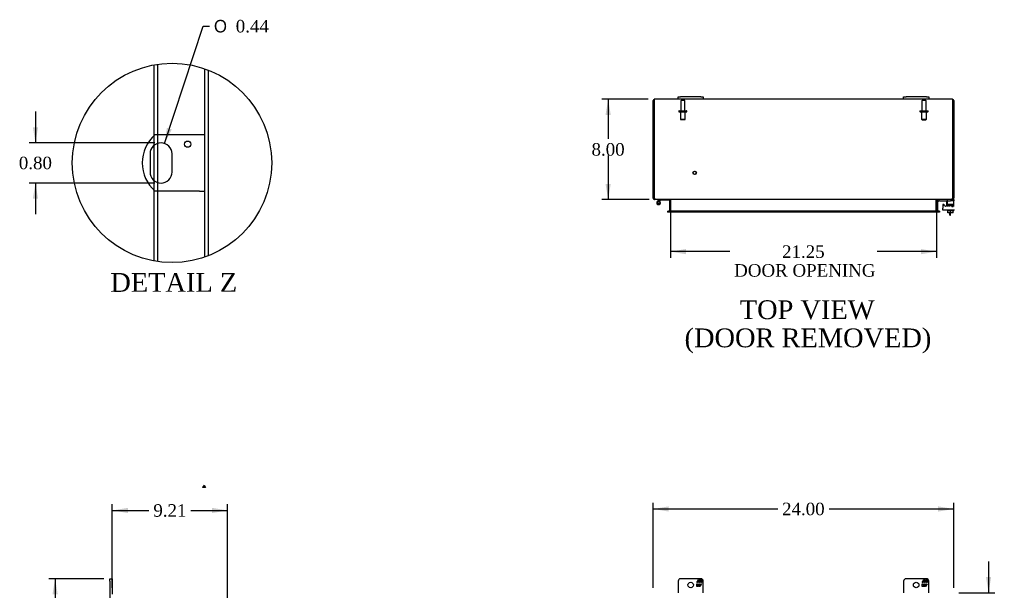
# Model space of a CAD drawing. Header units: inches. Extents: x 29 to 237, y 4 to 158.
# Tile 4 of 9: x 29 to 107, y 92 to 138. Entities that reach past the tile are written whole.
import ezdxf
from ezdxf.enums import TextEntityAlignment as Align

# ---------------------------------------------------------------- set-up
doc = ezdxf.new("R2010")
doc.units = ezdxf.units.IN
doc.header["$MEASUREMENT"] = 0
doc.layers.get('0').update_dxf_attribs({"linetype": 'CONTINUOUS'})
for name, color, linetype in [('COM40153-1', 7, 'CONTINUOUS'), ('COM42667', 7, 'CONTINUOUS'), ('COM42780', 7, 'CONTINUOUS'), ('COM48497', 7, 'CONTINUOUS'), ('DEFAULT', 7, 'CONTINUOUS'), ('FET07710', 7, 'CONTINUOUS'), ('HNG10620-44B', 7, 'CONTINUOUS'), ('HNG10620-44P', 7, 'CONTINUOUS'), ('SCC19011', 7, 'CONTINUOUS'), ('STD21878', 7, 'CONTINUOUS'), ('STD26094', 7, 'CONTINUOUS'), ('WAF25035', 7, 'CONTINUOUS')]:
    doc.layers.add(name, color=color, linetype=linetype)
doc.styles.add('SEACAD_SOLID_EDGE_ANSI1_SY', font='txt')
doc.styles.add('SEACAD_TIMES_NEW_ROMAN', font='times.ttf')

# ---------------------------------------------------------------- blocks, each defined once
blk = doc.blocks.new('SEANNOT_GROUP3')
at = {"layer": 'DEFAULT', "color": 136, "linetype": 'Continuous'}
blk.add_line((43.604, 100.575), (43.484, 100.367), dxfattribs=at)
blk.add_lwpolyline([(43.604, 100.575), (43.724, 100.367), (43.484, 100.367)], dxfattribs=at)
at = {"layer": 'DEFAULT', "color": 136, "linetype": 'Continuous', "style": 'SEACAD_TIMES_NEW_ROMAN'}
blk.add_text('8', height=0.08, dxfattribs=at).set_placement((43.574, 100.476), align=Align.TOP_LEFT)
blk = doc.blocks.new('GDIMGGROUP2')
at = {"layer": 'DEFAULT', "linetype": 'Continuous'}
for points in [[(37.532, 98.755), (36.282, 98.546), (37.532, 98.338)], [(44.242, 98.755), (44.242, 98.338), (45.492, 98.546)]]:
    blk.add_hatch(color=136, dxfattribs=at).paths.add_polyline_path(points)
at = {"layer": 'DEFAULT', "color": 136, "linetype": 'Continuous'}
for p, q in [((36.282, 92.364), (36.282, 99.046)), ((45.492, 91.466), (45.492, 99.046)), ((36.282, 98.546), (39.21, 98.546)), ((42.564, 98.546), (45.492, 98.546))]:
    blk.add_line(p, q, dxfattribs=at)
at = {"layer": 'DEFAULT', "color": 136, "linetype": 'Continuous', "style": 'SEACAD_TIMES_NEW_ROMAN'}
blk.add_text('9.21', height=1, dxfattribs=at).set_placement((39.56, 99.046), align=Align.TOP_LEFT)
blk = doc.blocks.new('GDIMGGROUP3')
at = {"layer": 'DEFAULT', "linetype": 'Continuous'}
for points in [[(31.511, 91.847), (31.927, 91.847), (31.719, 93.097)], [(31.511, 44.097), (31.719, 42.847), (31.927, 44.097)]]:
    blk.add_hatch(color=136, dxfattribs=at).paths.add_polyline_path(points)
at = {"layer": 'DEFAULT', "color": 136, "linetype": 'Continuous'}
for p, q in [((35.595, 93.097), (31.219, 93.097)), ((31.719, 93.097), (31.719, 68.822)), ((31.719, 67.472), (31.719, 42.847)), ((35.595, 42.847), (31.219, 42.847))]:
    blk.add_line(p, q, dxfattribs=at)
at = {"layer": 'DEFAULT', "color": 136, "linetype": 'Continuous', "style": 'SEACAD_TIMES_NEW_ROMAN'}
blk.add_text('50.25', height=1, dxfattribs=at).set_placement((30.013, 68.472), align=Align.TOP_LEFT)
blk = doc.blocks.new('GDIMGGROUP9')
at = {"layer": 'DEFAULT', "linetype": 'Continuous'}
for points in [[(106.439, 93.222), (106.023, 93.222), (106.231, 91.972)], [(106.439, 87.126), (106.231, 88.376), (106.023, 87.126)]]:
    blk.add_hatch(color=136, dxfattribs=at).paths.add_polyline_path(points)
at = {"layer": 'DEFAULT', "color": 136, "linetype": 'Continuous'}
for p, q in [((106.231, 94.472), (106.231, 91.972)), ((103.852, 91.972), (106.731, 91.972)), ((103.885, 88.376), (106.731, 88.376)), ((106.231, 88.376), (106.231, 85.876))]:
    blk.add_line(p, q, dxfattribs=at)
at = {"layer": 'DEFAULT', "color": 136, "linetype": 'Continuous', "style": 'SEACAD_TIMES_NEW_ROMAN'}
for s, p in [('3.60', (104.904, 91.44)), ('TYP', (104.833, 89.94))]:
    blk.add_text(s, height=1, dxfattribs=at).set_placement(p, align=Align.TOP_LEFT)
blk = doc.blocks.new('GDIMGGROUP18')
at = {"layer": 'DEFAULT', "linetype": 'Continuous'}
for points in [[(75.656, 130.122), (76.073, 130.122), (75.865, 131.372)], [(75.656, 124.622), (75.865, 123.372), (76.073, 124.622)]]:
    blk.add_hatch(color=136, dxfattribs=at).paths.add_polyline_path(points)
at = {"layer": 'DEFAULT', "color": 136, "linetype": 'Continuous'}
for p, q in [((79.062, 131.372), (75.365, 131.372)), ((75.865, 131.372), (75.865, 128.222)), ((75.865, 126.872), (75.865, 123.372)), ((79.131, 123.372), (75.365, 123.372))]:
    blk.add_line(p, q, dxfattribs=at)
at = {"layer": 'DEFAULT', "color": 136, "linetype": 'Continuous', "style": 'SEACAD_TIMES_NEW_ROMAN'}
blk.add_text('8.00', height=1, dxfattribs=at).set_placement((74.538, 127.872), align=Align.TOP_LEFT)
blk = doc.blocks.new('GDIMGGROUP19')
at = {"layer": 'DEFAULT', "linetype": 'Continuous'}
for points in [[(82.079, 119.002), (82.079, 119.419), (80.829, 119.21)], [(100.829, 119.002), (102.079, 119.21), (100.829, 119.419)]]:
    blk.add_hatch(color=136, dxfattribs=at).paths.add_polyline_path(points)
at = {"layer": 'DEFAULT', "color": 136, "linetype": 'Continuous'}
for p, q in [((80.829, 122.402), (80.829, 118.71)), ((102.079, 122.402), (102.079, 118.71)), ((85.57, 119.21), (80.829, 119.21)), ((102.079, 119.21), (97.337, 119.21))]:
    blk.add_line(p, q, dxfattribs=at)
at = {"layer": 'DEFAULT', "color": 136, "linetype": 'Continuous', "style": 'SEACAD_TIMES_NEW_ROMAN'}
for s, p in [('21.25', (89.747, 119.71)), ('DOOR OPENING', (85.92, 118.21))]:
    blk.add_text(s, height=1, dxfattribs=at).set_placement(p, align=Align.TOP_LEFT)
blk = doc.blocks.new('GDIMGGROUP23')
at = {"layer": 'DEFAULT', "linetype": 'Continuous'}
for points in [[(80.704, 98.874), (79.454, 98.665), (80.704, 98.457)], [(102.204, 98.874), (102.204, 98.457), (103.454, 98.665)]]:
    blk.add_hatch(color=136, dxfattribs=at).paths.add_polyline_path(points)
at = {"layer": 'DEFAULT', "color": 136, "linetype": 'Continuous'}
for p, q in [((79.454, 92.37), (79.454, 99.165)), ((103.454, 92.37), (103.454, 99.165)), ((79.454, 98.665), (89.397, 98.665)), ((93.51, 98.665), (103.454, 98.665))]:
    blk.add_line(p, q, dxfattribs=at)
at = {"layer": 'DEFAULT', "color": 136, "linetype": 'Continuous', "style": 'SEACAD_TIMES_NEW_ROMAN'}
blk.add_text('24.00', height=1, dxfattribs=at).set_placement((89.747, 99.165), align=Align.TOP_LEFT)
blk = doc.blocks.new('GDIMGGROUP27')
at = {"layer": 'DEFAULT', "linetype": 'Continuous'}
for points in [[(29.942, 129.139), (30.151, 127.889), (30.359, 129.139)], [(29.942, 123.439), (30.359, 123.439), (30.151, 124.689)]]:
    blk.add_hatch(color=136, dxfattribs=at).paths.add_polyline_path(points)
at = {"layer": 'DEFAULT', "color": 136, "linetype": 'Continuous'}
for p, q in [((30.151, 130.389), (30.151, 127.889)), ((39.676, 127.889), (29.651, 127.889)), ((39.676, 124.689), (29.651, 124.689)), ((30.151, 124.689), (30.151, 122.189))]:
    blk.add_line(p, q, dxfattribs=at)
at = {"layer": 'DEFAULT', "color": 136, "linetype": 'Continuous', "style": 'SEACAD_TIMES_NEW_ROMAN'}
blk.add_text('0.80', height=1, dxfattribs=at).set_placement((28.823, 126.789), align=Align.TOP_LEFT)
blk = doc.blocks.new('GDIMGGROUP28')
at = {"layer": 'DEFAULT', "linetype": 'Continuous'}
blk.add_hatch(color=136, dxfattribs=at).paths.add_polyline_path([(40.645, 129.097), (40.45, 127.845), (41.04, 128.966)])
at = {"layer": 'DEFAULT', "color": 136, "linetype": 'Continuous'}
for p, q in [((40.45, 127.845), (43.548, 137.21)), ((43.548, 137.21), (44.048, 137.21))]:
    blk.add_line(p, q, dxfattribs=at)
for s, style, p in [('O', 'SEACAD_SOLID_EDGE_ANSI1_SY', (44.398, 137.71)), ('0.44', 'SEACAD_TIMES_NEW_ROMAN', (46.138, 137.71))]:
    blk.add_text(s, height=1, dxfattribs=dict(at, style=style)).set_placement(p, align=Align.TOP_LEFT)

msp = doc.modelspace()

# ---------------------------------------------------------------- linework, layer by layer
at = {"color": 7}
msp.add_circle((41.05, 126.289), 7.957, dxfattribs=at)
at = {"layer": 'COM40153-1', "color": 7}
for p, q in [((43.243, 128.539), (39.691, 128.539)), ((43.675, 128.539), (43.243, 128.539)), ((39.302, 127.015), (39.302, 125.563)), ((41.05, 125.563), (41.05, 127.015)), ((43.243, 124.039), (39.691, 124.039)), ((43.243, 124.039), (43.675, 124.039)), ((103.132, 122.122), (103.132, 122.301)), ((103.132, 122.122), (103.204, 122.122)), ((103.204, 122.122), (103.204, 122.301))]:
    msp.add_line(p, q, dxfattribs=at)
msp.add_circle((42.3, 127.791), 0.25, dxfattribs=at)
for centre, radius, start, end in [((41.675, 126.289), 3, 131.40962, 228.59038), ((40.176, 127.015), 0.874, 0, 180), ((40.176, 125.563), 0.874, 180, 0)]:
    msp.add_arc(centre, radius, start, end, dxfattribs=at)
at = {"layer": 'COM42667', "color": 7}
for p, q in [((102.579, 122.925), (102.579, 122.67)), ((102.579, 122.527), (102.579, 122.67)), ((102.753, 122.86), (102.69, 122.958)), ((102.863, 123.152), (102.863, 122.893)), ((103.513, 122.527), (102.579, 122.527))]:
    msp.add_line(p, q, dxfattribs=at)
for centre, radius, start, end in [((102.639, 122.925), 0.06, 32.84551, 180), ((102.803, 122.893), 0.06, 212.84551, 0), ((102.988, 123.152), 0.125, 90, 180), ((103.424, 123.152), 0.125, 44.8263, 90)]:
    msp.add_arc(centre, radius, start, end, dxfattribs=at)
at = {"layer": 'COM42780', "color": 7}
for p, q in [((102.151, 123.28), (102.201, 123.33)), ((102.151, 123.28), (102.218, 123.213)), ((102.218, 123.213), (102.268, 123.263)), ((102.302, 123.277), (103.2, 123.277)), ((102.336, 123.278), (102.336, 123.277)), ((102.336, 123.278), (102.396, 123.278)), ((102.396, 123.278), (102.396, 123.277)), ((102.396, 123.278), (102.424, 123.278)), ((102.424, 123.278), (102.424, 123.277)), ((102.424, 123.278), (102.586, 123.278)), ((102.536, 123.278), (102.536, 123.277)), ((102.586, 123.278), (102.586, 123.277)), ((102.95, 123.232), (102.95, 123.357)), ((102.95, 122.895), (103.45, 122.895)), ((102.95, 122.8), (102.95, 122.886)), ((102.95, 122.8), (102.966, 122.8)), ((103.005, 122.99), (103.395, 122.99)), ((103.005, 122.99), (103.005, 122.907)), ((103.075, 122.8), (103.075, 122.99)), ((103.094, 122.99), (103.094, 122.8)), ((103.45, 123.277), (103.2, 123.277)), ((103.307, 122.8), (103.307, 122.99)), ((103.307, 122.8), (103.408, 122.8)), ((103.325, 122.8), (103.325, 122.99)), ((103.346, 123.372), (103.45, 123.372)), ((103.395, 122.933), (103.395, 122.99)), ((103.395, 122.895), (103.395, 122.9)), ((103.45, 123.372), (103.45, 123.277)), ((103.45, 123.23), (103.45, 123.277)), ((103.45, 123.274), (103.45, 123.277)), ((103.45, 122.941), (103.45, 123.23)), ((103.45, 122.8), (103.45, 122.941))]:
    msp.add_line(p, q, dxfattribs=at)
for radius in [0.143, 0.048]:
    msp.add_arc((102.302, 123.229), radius, 90, 135, dxfattribs=at)
msp.add_ellipse((102.7, 122.272), major_axis=(0, 14.322), ratio=0.017455, start_param=-1.524085, end_param=-1.503851, dxfattribs=at)
msp.add_open_spline([(102.947, 123.269), (102.947, 123.271), (102.947, 123.272), (102.945, 123.276), (102.944, 123.277), (102.942, 123.277)], degree=3, knots=[0.6179659, 0.6179659, 0.6179659, 0.6179659, 0.75, 0.75, 1, 1, 1, 1], dxfattribs=at)
at = {"layer": 'COM48497', "color": 7}
for p, q in [((39.623, 128.477), (39.623, 134.118)), ((39.911, 128.539), (39.911, 134.165)), ((43.675, 118.777), (43.675, 133.801)), ((43.963, 118.884), (43.963, 133.694)), ((79.454, 123.598), (79.454, 131.264)), ((79.526, 131.264), (79.526, 131.366)), ((79.526, 131.366), (79.526, 131.264)), ((79.526, 131.264), (79.526, 123.598)), ((79.526, 123.598), (79.526, 131.264)), ((81.454, 131.372), (79.562, 131.372)), ((99.454, 131.372), (83.454, 131.372)), ((103.346, 131.372), (101.454, 131.372)), ((103.382, 131.264), (103.382, 131.366)), ((103.382, 131.366), (103.382, 131.264)), ((103.382, 123.598), (103.382, 131.264)), ((103.382, 131.264), (103.382, 123.598)), ((103.454, 131.264), (103.454, 123.598)), ((39.623, 127.692), (39.623, 128.477)), ((39.911, 127.848), (39.911, 128.539)), ((39.623, 124.885), (39.623, 127.692)), ((39.911, 124.73), (39.911, 127.848)), ((39.623, 124.101), (39.623, 124.885)), ((39.911, 124.039), (39.911, 124.73)), ((39.623, 118.46), (39.623, 124.101)), ((39.911, 118.413), (39.911, 124.039)), ((79.454, 123.48), (79.454, 123.598)), ((79.526, 123.48), (79.454, 123.48)), ((79.526, 123.598), (79.526, 123.48)), ((79.562, 123.444), (79.542, 123.45)), ((79.562, 123.444), (79.562, 123.372)), ((103.365, 123.45), (103.346, 123.444)), ((103.346, 123.444), (103.346, 123.372)), ((103.382, 123.48), (103.382, 123.598)), ((103.382, 123.48), (103.454, 123.48)), ((103.454, 123.598), (103.454, 123.48)), ((79.631, 123.372), (79.562, 123.372)), ((103.276, 123.372), (79.631, 123.372)), ((80.755, 123.346), (80.818, 123.364)), ((80.757, 123.336), (80.757, 122.467)), ((80.829, 123.336), (80.829, 122.467)), ((80.854, 123.336), (80.854, 123.346)), ((80.854, 123.336), (80.854, 122.467)), ((102.054, 123.346), (102.054, 123.336)), ((102.054, 122.467), (102.054, 123.336)), ((102.079, 123.336), (102.079, 122.467)), ((102.152, 123.346), (102.09, 123.364)), ((102.151, 123.336), (102.151, 122.467)), ((103.276, 123.372), (103.346, 123.372)), ((80.599, 122.431), (80.599, 122.359)), ((80.599, 122.431), (80.669, 122.431)), ((80.669, 122.359), (80.599, 122.359)), ((80.669, 122.431), (80.693, 122.431)), ((80.693, 122.359), (80.669, 122.359)), ((80.733, 122.431), (80.693, 122.431)), ((80.693, 122.431), (80.693, 122.359)), ((80.733, 122.359), (80.693, 122.359)), ((102.174, 122.431), (80.733, 122.431)), ((102.174, 122.359), (80.733, 122.359)), ((80.755, 122.455), (80.805, 122.437)), ((80.854, 122.455), (80.854, 122.467)), ((102.054, 122.467), (102.054, 122.455)), ((102.153, 122.455), (102.102, 122.437)), ((102.214, 122.431), (102.174, 122.431)), ((102.214, 122.359), (102.174, 122.359)), ((102.238, 122.431), (102.214, 122.431)), ((102.214, 122.359), (102.214, 122.431)), ((102.238, 122.359), (102.214, 122.359)), ((102.309, 122.431), (102.238, 122.431)), ((102.309, 122.359), (102.238, 122.359)), ((102.309, 122.431), (102.309, 122.359))]:
    msp.add_line(p, q, dxfattribs=at)
for centre, radius, start, end in [((79.562, 131.264), 0.108, 109.47122, 180), ((79.562, 131.264), 0.108, 90, 109.47122), ((103.346, 131.264), 0.108, 70.52878, 90), ((103.346, 131.264), 0.108, 0, 70.52878), ((79.562, 123.48), 0.108, 180, 237.35691), ((79.776, 123.598), 0.25, 180, 208.15463), ((79.562, 123.48), 0.036, 180, 237.3569), ((79.77, 123.526), 0.219, 191.9896, 218.4732), ((103.132, 123.598), 0.25, 331.84537, 0), ((103.346, 123.48), 0.036, 302.6431, 0), ((103.346, 123.48), 0.108, 302.6431, 0), ((79.562, 123.481), 0.109, 237.44818, 269.9087), ((79.635, 123.42), 0.0479, 219.79733, 265.14218), ((80.721, 123.336), 0.036, 16.22059, 89.9999), ((80.721, 123.336), 0.036, 0, 16.22048), ((80.771, 123.23), 0.142, 54.68933, 86.65579), ((80.721, 123.336), 0.108, 0, 16.22048), ((102.136, 123.23), 0.142, 93.34422, 125.31066), ((102.187, 123.336), 0.108, 163.77952, 180), ((102.187, 123.336), 0.036, 163.77952, 180), ((102.187, 123.336), 0.036, 90.0001, 163.77941), ((103.272, 123.42), 0.0479, 274.85782, 320.20267), ((103.345, 123.481), 0.109, 270.0913, 302.55179), ((80.721, 122.467), 0.036, 270.00008, 340.21783), ((80.721, 122.467), 0.036, 340.21791, 0), ((80.762, 122.62), 0.189, 272.23994, 299.18675), ((80.721, 122.467), 0.108, 346.98261, 0), ((102.146, 122.62), 0.189, 240.81327, 267.76005), ((102.187, 122.467), 0.108, 180, 193.01739), ((102.187, 122.467), 0.036, 180, 199.78209), ((102.187, 122.467), 0.036, 199.78217, 269.99992)]:
    msp.add_arc(centre, radius, start, end, dxfattribs=at)
for centre, start_param, end_param in [((79.562, 131.264), 3.141593, 3.48143), ((103.346, 131.264), 2.801756, 3.141593)]:
    msp.add_ellipse(centre, major_axis=(0, -0.108), ratio=0.997813, start_param=start_param, end_param=end_param, dxfattribs=at)
msp.add_open_spline([(103.309, 123.389), (103.31, 123.39), (103.312, 123.392), (103.315, 123.396), (103.318, 123.4), (103.321, 123.405), (103.324, 123.409), (103.327, 123.415), (103.33, 123.42), (103.334, 123.428), (103.338, 123.438), (103.342, 123.45), (103.346, 123.461), (103.349, 123.47), (103.351, 123.477), (103.352, 123.48)], degree=3, knots=[0, 0, 0, 0, 0.058508, 0.117588, 0.177234, 0.23744, 0.298196, 0.359495, 0.421327, 0.483683, 0.609872, 0.738031, 0.824554, 0.911887, 1, 1, 1, 1], dxfattribs=at)
at = {"layer": 'FET07710', "color": 7}
for p, q in [((81.454, 131.559), (81.641, 131.559)), ((81.454, 131.372), (81.454, 131.559)), ((81.641, 131.372), (81.454, 131.372)), ((83.266, 131.559), (81.641, 131.559)), ((83.266, 131.372), (81.641, 131.372)), ((83.266, 131.559), (83.454, 131.559)), ((83.454, 131.372), (83.266, 131.372)), ((83.454, 131.559), (83.454, 131.372)), ((99.454, 131.559), (99.641, 131.559)), ((99.454, 131.372), (99.454, 131.559)), ((99.641, 131.372), (99.454, 131.372)), ((101.266, 131.559), (99.641, 131.559)), ((101.266, 131.372), (99.641, 131.372)), ((101.266, 131.559), (101.454, 131.559)), ((101.454, 131.372), (101.266, 131.372)), ((101.454, 131.559), (101.454, 131.372)), ((36.095, 92.909), (36.095, 93.097)), ((36.095, 93.097), (36.282, 93.097)), ((36.095, 92.909), (36.095, 90.784)), ((36.282, 93.097), (36.282, 92.909)), ((36.282, 92.909), (36.282, 91.864)), ((81.454, 92.909), (81.454, 91.972)), ((83.266, 93.097), (81.641, 93.097)), ((82.943, 92.791), (83.066, 93.004)), ((83.008, 92.791), (82.943, 92.791)), ((83.106, 92.897), (83.008, 92.897)), ((83.008, 92.897), (83.008, 92.791)), ((83.066, 93.004), (83.175, 93.004)), ((83.106, 92.791), (83.106, 92.897)), ((83.166, 92.791), (83.106, 92.791)), ((83.264, 92.897), (83.166, 92.897)), ((83.166, 92.897), (83.166, 92.791)), ((83.175, 93.004), (83.175, 92.926)), ((83.175, 92.926), (83.22, 93.004)), ((83.22, 93.004), (83.329, 93.004)), ((83.264, 92.791), (83.264, 92.897)), ((83.329, 92.791), (83.264, 92.791)), ((83.329, 93.004), (83.329, 92.791)), ((83.454, 91.972), (83.454, 92.909)), ((99.454, 92.909), (99.454, 91.972)), ((101.266, 93.097), (99.641, 93.097)), ((100.943, 92.791), (101.066, 93.004)), ((101.008, 92.791), (100.943, 92.791)), ((101.106, 92.897), (101.008, 92.897)), ((101.008, 92.897), (101.008, 92.791)), ((101.066, 93.004), (101.175, 93.004)), ((101.106, 92.791), (101.106, 92.897)), ((101.166, 92.791), (101.106, 92.791)), ((101.264, 92.897), (101.166, 92.897)), ((101.166, 92.897), (101.166, 92.791)), ((101.175, 93.004), (101.175, 92.926)), ((101.175, 92.926), (101.22, 93.004)), ((101.22, 93.004), (101.329, 93.004)), ((101.264, 92.791), (101.264, 92.897)), ((101.329, 92.791), (101.264, 92.791)), ((101.329, 93.004), (101.329, 92.791)), ((101.454, 91.972), (101.454, 92.909)), ((82.943, 92.482), (82.943, 92.694)), ((82.943, 92.694), (83.008, 92.694)), ((83.052, 92.482), (82.943, 92.482)), ((83.008, 92.694), (83.008, 92.588)), ((83.008, 92.588), (83.106, 92.588)), ((83.097, 92.559), (83.052, 92.482)), ((83.097, 92.482), (83.097, 92.559)), ((83.206, 92.482), (83.097, 92.482)), ((83.106, 92.588), (83.106, 92.694)), ((83.106, 92.694), (83.166, 92.694)), ((83.166, 92.694), (83.166, 92.588)), ((83.166, 92.588), (83.264, 92.588)), ((83.329, 92.694), (83.206, 92.482)), ((83.264, 92.588), (83.264, 92.694)), ((83.264, 92.694), (83.329, 92.694)), ((100.943, 92.482), (100.943, 92.694)), ((100.943, 92.694), (101.008, 92.694)), ((101.052, 92.482), (100.943, 92.482)), ((101.008, 92.694), (101.008, 92.588)), ((101.008, 92.588), (101.106, 92.588)), ((101.097, 92.559), (101.052, 92.482)), ((101.097, 92.482), (101.097, 92.559)), ((101.206, 92.482), (101.097, 92.482)), ((101.106, 92.588), (101.106, 92.694)), ((101.106, 92.694), (101.166, 92.694)), ((101.166, 92.694), (101.166, 92.588)), ((101.166, 92.588), (101.264, 92.588)), ((101.329, 92.694), (101.206, 92.482)), ((101.264, 92.588), (101.264, 92.694)), ((101.264, 92.694), (101.329, 92.694))]:
    msp.add_line(p, q, dxfattribs=at)
for centre in [(82.454, 92.597), (100.454, 92.597)]:
    msp.add_circle(centre, 0.219, dxfattribs=at)
for centre, radius, start, end in [((81.641, 92.909), 0.187, 90, 180), ((83.266, 92.909), 0.188, 0, 90), ((99.641, 92.909), 0.188, 90, 180), ((101.266, 92.909), 0.188, 0, 90)]:
    msp.add_arc(centre, radius, start, end, dxfattribs=at)
at = {"layer": 'HNG10620-44B', "color": 7}
for p, q in [((79.893, 123.328), (79.784, 123.22)), ((79.935, 123.286), (79.849, 123.2)), ((79.91, 123.346), (79.893, 123.328)), ((79.893, 123.328), (79.935, 123.286)), ((79.938, 123.258), (79.92, 123.2)), ((79.953, 123.304), (79.935, 123.286)), ((80.709, 123.312), (79.973, 123.312)), ((80.709, 123.372), (80.709, 123.312))]:
    msp.add_line(p, q, dxfattribs=at)
for centre, radius, start, end in [((79.893, 123.111), 0.154, 135, 72.81814), ((79.973, 123.283), 0.089, 90, 135), ((79.973, 123.283), 0.029, 90, 135)]:
    msp.add_arc(centre, radius, start, end, dxfattribs=at)
at = {"layer": 'HNG10620-44P', "color": 7}
for p, q in [((79.778, 123.176), (79.778, 123.046)), ((80.008, 123.176), (79.778, 123.176)), ((80.008, 123.046), (79.778, 123.046)), ((80.008, 123.046), (80.008, 123.176))]:
    msp.add_line(p, q, dxfattribs=at)
for centre, start, end in [((79.897, 122.942), 90.97221, 117.10044), ((79.897, 123.279), 242.90064, 269.02621), ((79.888, 122.942), 62.90117, 89.0261), ((79.888, 123.279), 270.97218, 297.10055)]:
    msp.add_arc(centre, 0.262, start, end, dxfattribs=at)
at = {"layer": 'SCC19011', "color": 7}
for p, q in [((102.985, 122.301), (102.985, 122.482)), ((103.2, 122.301), (102.985, 122.301)), ((103.2, 122.301), (103.2, 122.482)), ((103.415, 122.301), (103.2, 122.301)), ((103.415, 122.301), (103.415, 122.482))]:
    msp.add_line(p, q, dxfattribs=at)
at = {"layer": 'STD21878', "color": 7}
for radius in [0.141, 0.125]:
    msp.add_circle((82.776, 125.504), radius, dxfattribs=at)
at = {"layer": 'STD26094', "color": 7}
for p, q in [((81.724, 131.3), (81.934, 131.3)), ((100.974, 131.3), (101.184, 131.3)), ((81.664, 131.24), (81.664, 130.463)), ((81.994, 130.463), (81.994, 131.24)), ((100.914, 131.24), (100.914, 130.463)), ((101.244, 130.463), (101.244, 131.24)), ((81.504, 130.433), (81.504, 130.393)), ((81.534, 130.463), (82.124, 130.463)), ((81.534, 130.363), (82.124, 130.363)), ((81.641, 130.363), (81.641, 129.776)), ((81.641, 129.776), (82.016, 129.776)), ((81.641, 129.776), (81.679, 129.738)), ((81.979, 129.738), (81.679, 129.738)), ((81.979, 129.738), (82.016, 129.776)), ((82.016, 129.776), (82.016, 130.363)), ((82.154, 130.393), (82.154, 130.433)), ((100.754, 130.433), (100.754, 130.393)), ((100.784, 130.463), (101.374, 130.463)), ((100.784, 130.363), (101.374, 130.363)), ((100.891, 130.363), (100.891, 129.776)), ((100.891, 129.776), (101.266, 129.776)), ((100.891, 129.776), (100.929, 129.738)), ((100.929, 129.738), (101.229, 129.738)), ((101.229, 129.738), (101.266, 129.776)), ((101.266, 129.776), (101.266, 130.363)), ((101.404, 130.393), (101.404, 130.433))]:
    msp.add_line(p, q, dxfattribs=at)
for centre, radius, start, end in [((81.724, 131.24), 0.06, 90, 180), ((81.934, 131.24), 0.06, 0, 90), ((100.974, 131.24), 0.06, 90, 180), ((101.184, 131.24), 0.06, 0, 90), ((81.534, 130.433), 0.03, 90, 180), ((81.534, 130.393), 0.03, 180, 270), ((82.124, 130.433), 0.03, 0, 90), ((82.124, 130.393), 0.03, 270, 0), ((100.784, 130.433), 0.03, 90, 180), ((100.784, 130.393), 0.03, 180, 270), ((101.374, 130.433), 0.03, 0, 90), ((101.374, 130.393), 0.03, 270, 0)]:
    msp.add_arc(centre, radius, start, end, dxfattribs=at)
at = {"layer": 'WAF25035', "color": 7}
for p, q in [((102.95, 122.527), (102.95, 122.482)), ((102.95, 122.482), (103.45, 122.482)), ((103.45, 122.482), (103.45, 122.527))]:
    msp.add_line(p, q, dxfattribs=at)

# ---------------------------------------------------------------- block references
at = {"layer": 'DEFAULT', "color": 7}
for name in ['GDIMGGROUP28', 'GDIMGGROUP18', 'GDIMGGROUP27', 'GDIMGGROUP19', 'SEANNOT_GROUP3', 'GDIMGGROUP2', 'GDIMGGROUP23', 'GDIMGGROUP9', 'GDIMGGROUP3']:
    msp.add_blockref(name, (0, 0), dxfattribs=at)

# ---------------------------------------------------------------- texts
at = {"layer": 'DEFAULT', "color": 7, "style": 'SEACAD_TIMES_NEW_ROMAN'}
for s, p in [('DETAIL Z', (36.127, 117.501)), ('TOP VIEW', (86.372, 115.325)), ('(DOOR REMOVED)', (81.965, 113.075))]:
    msp.add_text(s, height=1.5, dxfattribs=at).set_placement(p, align=Align.TOP_LEFT)

doc.saveas('drawing.dxf')
